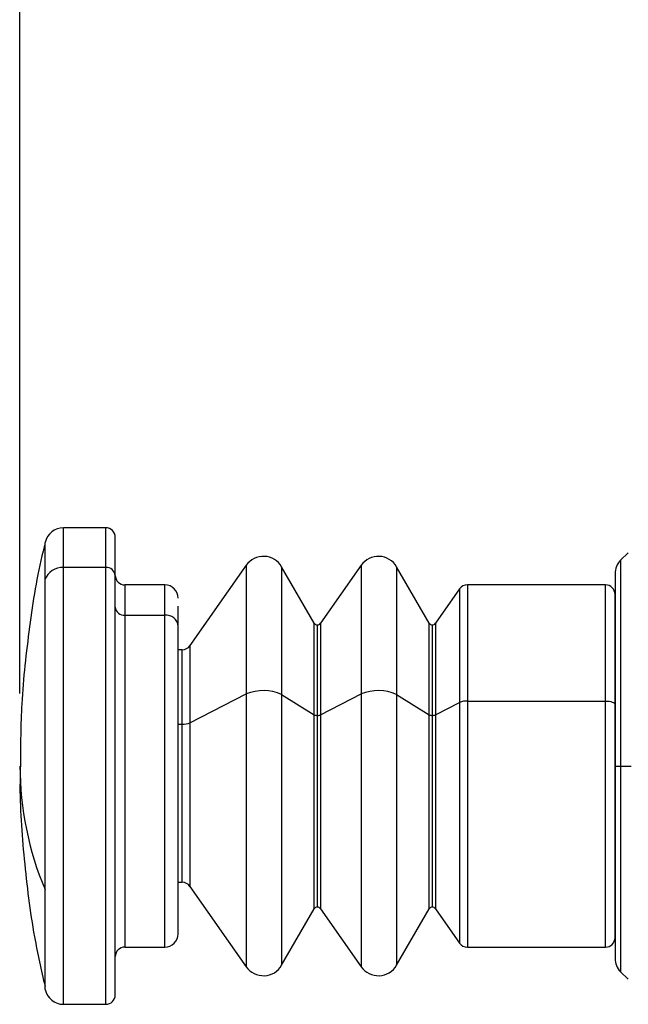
# Model space of a CAD drawing. Header units: millimetres. Extents: x 19 to 819, y 19 to 629.
# Tile 15 of 27: x 372 to 404, y 431 to 483. Entities that reach past the tile are written whole.
import ezdxf

# ---------------------------------------------------------------- set-up
doc = ezdxf.new("R2010")
doc.units = ezdxf.units.MM
doc.header["$LTSCALE"] = 3
doc.layers.add('DIMENSIONS', color=140, linetype='Continuous', lineweight=25)
doc.styles.add('SLDTEXTSTYLE0', font='TXT', dxfattribs={"width": 0.7})
doc.dimstyles.new('SLDDIMSTYLE0', dxfattribs={"dimtxt": 6.474023, "dimasz": 9.906, "dimexe": 0, "dimexo": 0.0625, "dimgap": 1.618506, "dimtad": 0, "dimtih": 1, "dimtoh": 1, "dimrnd": 1e-09, "dimzin": 12, "dimdsep": 46, "dimtxsty": 'SLDTEXTSTYLE0', "dimsah": 1, "dimcen": 0.09, "dimadec": 0, "dimazin": 3, "dimtfac": 1, "dimtofl": 0, "dimtmove": 0, "dimatfit": 3, "dimfxl": 0, "dimfrac": 2, "dimtolj": 1, "dimtzin": 12, "dimarcsym": 0})

# ---------------------------------------------------------------- blocks, each defined once
blk = doc.blocks.new('_D_9')
at = {"layer": 'DIMENSIONS'}
for p, q in [((372.042, 447.49), (372.042, 586.873)), ((464.742, 475.49), (464.742, 586.873)), ((372.042, 577.348), (402.397, 577.348)), ((411.17, 577.348), (408.996, 577.348)), ((408.996, 577.348), (408.996, 567.059)), ((430.408, 577.348), (432.582, 577.348)), ((432.582, 577.348), (432.582, 567.059)), ((464.742, 577.348), (439.18, 577.348)), ((408.996, 567.059), (411.17, 567.059)), ((432.582, 567.059), (430.408, 567.059))]:
    blk.add_line(p, q, dxfattribs=at)
for points in [[(372.042, 577.348), (381.948, 575.824), (381.948, 578.872)], [(464.742, 577.348), (454.836, 578.872), (454.836, 575.824)]]:
    blk.add_solid(points, dxfattribs=at)
at = {"layer": 'DIMENSIONS', "char_height": 6.35, "attachment_point": 1, "style": 'SLDTEXTSTYLE0'}
for s, insert in [('92.7', (411.17, 586.983)), ('3.65', (411.17, 575.245))]:
    blk.add_mtext(s, dxfattribs=dict(at, insert=insert))

msp = doc.modelspace()

# ---------------------------------------------------------------- linework, layer by layer
for p, q in [((376.542, 456.18), (374.334, 456.18)), ((374.334, 454.093), (374.334, 456.18)), ((376.542, 454.093), (376.542, 456.18)), ((377.042, 453.676), (377.042, 455.68)), ((373.359, 453.444), (373.359, 455.402)), ((403.932, 454.87), (403.535, 454.473)), ((376.542, 454.093), (374.334, 454.093)), ((374.334, 431.18), (374.334, 454.093)), ((376.542, 431.18), (376.542, 454.093)), ((383.911, 454.211), (380.957, 449.994)), ((383.911, 454.211), (383.911, 447.46)), ((387.468, 451.18), (385.764, 454.13)), ((385.764, 454.13), (385.764, 447.431)), ((389.937, 454.211), (387.805, 451.166)), ((389.937, 454.211), (389.937, 447.46)), ((393.494, 451.18), (391.791, 454.13)), ((391.791, 454.13), (391.791, 447.431)), ((403.535, 454.473), (403.535, 443.68)), ((377.042, 431.689), (377.042, 453.676)), ((403.242, 453.766), (403.242, 443.68)), ((373.359, 437.194), (373.359, 453.444)), ((379.642, 453.18), (377.542, 453.18)), ((377.542, 453.18), (377.542, 451.594)), ((379.642, 451.594), (379.642, 453.18)), ((395.093, 452.967), (393.831, 451.166)), ((395.093, 452.967), (395.093, 447.013)), ((402.742, 453.18), (395.502, 453.18)), ((395.502, 453.18), (395.502, 447.09)), ((402.742, 447.09), (402.742, 453.18)), ((403.242, 446.91), (403.242, 452.68)), ((380.342, 451.011), (380.342, 452.072)), ((377.542, 451.594), (379.642, 451.594)), ((377.542, 451.594), (377.542, 434.18)), ((379.642, 434.18), (379.642, 451.594)), ((380.342, 434.881), (380.342, 451.011)), ((387.468, 446.372), (387.468, 451.18)), ((387.641, 446.336), (387.641, 451.08)), ((387.805, 451.166), (387.805, 446.367)), ((393.494, 446.372), (393.494, 451.18)), ((393.667, 446.336), (393.667, 451.08)), ((393.831, 451.166), (393.831, 446.367)), ((380.957, 449.994), (380.957, 445.946)), ((380.548, 449.78), (380.342, 449.78)), ((380.548, 445.87), (380.548, 449.78)), ((380.957, 445.946), (383.911, 447.46)), ((383.911, 447.46), (383.911, 433.15)), ((385.764, 447.431), (387.468, 446.372)), ((385.764, 447.431), (385.764, 433.23)), ((387.805, 446.367), (389.937, 447.46)), ((389.937, 447.46), (389.937, 433.15)), ((391.791, 447.431), (393.494, 446.372)), ((391.791, 447.431), (391.791, 433.23)), ((393.831, 446.367), (395.093, 447.013)), ((395.093, 447.013), (395.093, 434.394)), ((395.502, 447.09), (402.742, 447.09)), ((395.502, 447.09), (395.502, 434.18)), ((402.742, 434.18), (402.742, 447.09)), ((403.242, 434.696), (403.242, 446.91)), ((387.468, 436.18), (387.468, 446.372)), ((387.641, 436.28), (387.641, 446.336)), ((387.805, 446.367), (387.805, 436.195)), ((393.494, 436.18), (393.494, 446.372)), ((393.667, 436.28), (393.667, 446.336)), ((393.831, 446.367), (393.831, 436.195)), ((380.342, 445.87), (380.548, 445.87)), ((380.548, 437.58), (380.548, 445.87)), ((380.957, 445.946), (380.957, 437.367)), ((403.242, 443.68), (403.242, 433.595)), ((403.242, 443.68), (403.535, 443.68)), ((403.535, 443.68), (404.094, 443.68)), ((403.535, 443.68), (403.535, 432.888)), ((380.342, 437.58), (380.548, 437.58)), ((373.359, 431.959), (373.359, 437.194)), ((380.957, 437.367), (383.911, 433.15)), ((385.764, 433.23), (387.468, 436.18)), ((387.805, 436.195), (389.937, 433.15)), ((391.791, 433.23), (393.494, 436.18)), ((393.831, 436.195), (395.093, 434.394)), ((377.542, 434.18), (379.642, 434.18)), ((395.502, 434.18), (402.742, 434.18)), ((403.535, 432.888), (403.931, 432.491)), ((374.334, 431.18), (376.542, 431.18))]:
    msp.add_line(p, q)
at = {"flags": 128}
msp.add_lwpolyline([(402.742, 447.09), (402.839, 447.086), (402.933, 447.076), (403.02, 447.06), (403.095, 447.037), (403.158, 447.01), (403.204, 446.979), (403.232, 446.945), (403.242, 446.91)], dxfattribs=at)
for centre, radius, start, end in [((374.334, 455.18), 1, 89.9998, 167.1807), ((376.542, 455.68), 0.5, 0.0015, 89.9993), ((384.812, 453.58), 1.1, 29.9997, 144.9998), ((390.838, 453.58), 1.1, 29.9996, 144.9998), ((374.279, 453.117), 0.977, 86.8186, 160.407), ((376.58, 453.63), 0.464, 5.683, 94.7302), ((404.242, 453.766), 1, 134.9989, 180.001), ((377.542, 453.68), 0.5, 180.0008, 270.0001), ((379.642, 452.48), 0.7, 0.0002, 90.0001), ((395.502, 452.68), 0.5, 90.0038, 144.9981), ((402.742, 452.68), 0.5, 359.9994, 89.9996), ((377.504, 452.056), 0.464, 185.683, 274.7323), ((379.695, 450.946), 0.65, 5.6834, 94.7298), ((387.641, 451.28), 0.2, 209.9968, 270.0025), ((387.641, 451.28), 0.2, 270.0053, 325.0003), ((393.667, 451.28), 0.2, 209.9958, 270.0035), ((393.667, 451.28), 0.2, 270.0063, 324.9993), ((380.548, 450.28), 0.5, 269.9986, 324.9999), ((384.804, 445.297), 2.34, 65.7656, 112.4393), ((390.83, 445.297), 2.34, 65.7655, 112.4393), ((395.469, 446.13), 0.96, 88.0502, 113.1139), ((387.624, 446.693), 0.357, 243.9531, 272.6387), ((387.654, 446.72), 0.384, 268.0485, 293.1159), ((393.651, 446.693), 0.357, 243.9529, 272.6389), ((393.68, 446.72), 0.384, 268.0487, 293.1157), ((380.58, 446.83), 0.961, 268.0559, 293.1082), ((389.033, 443.753), 16.991, 180.2454, 202.7062), ((380.548, 437.08), 0.5, 35.0001, 90.0014), ((387.641, 436.08), 0.2, 89.9975, 150.0032), ((387.641, 436.08), 0.2, 35.0105, 89.992), ((393.667, 436.08), 0.2, 89.9965, 150.0042), ((393.667, 436.08), 0.2, 35.0115, 89.991), ((379.642, 434.88), 0.7, 269.9999, 0.001), ((395.502, 434.681), 0.5, 215.0019, 269.9962), ((402.742, 434.68), 0.5, 270.0004, 0.0006), ((377.542, 433.68), 0.5, 89.9999, 179.9992), ((404.242, 433.595), 1, 179.999, 225.0011), ((384.812, 433.78), 1.1, 214.999, 330.0006), ((390.838, 433.78), 1.1, 214.999, 330.0007), ((374.334, 432.18), 1, 192.8181, 270.0004), ((376.542, 431.68), 0.5, 270.0007, 359.9985)]:
    msp.add_arc(centre, radius, start, end)
for points, knots in [([(373.338, 455.259), (373.311, 455.156), (372.943, 453.75), (372.522, 450.971), (372.093, 447.207), (372.075, 444.767), (372.067, 443.679)], [0, 0, 0, 0, 0.02744, 0.373292, 0.720624, 1, 1, 1, 1]), ([(372.067, 443.679), (372.059, 443.409), (372.012, 441.776), (372.242, 438.777), (372.665, 435.178), (373.165, 432.975), (373.362, 432.108)], [0, 0, 0, 0, 0.0694236, 0.4197471, 0.7715463, 1, 1, 1, 1])]:
    msp.add_open_spline(points, degree=3, knots=knots)

# ---------------------------------------------------------------- dimensions: what is measured, and where the dimension line sits
at = {"layer": 'DIMENSIONS'}
dim = msp.add_linear_dim(base=(372.042, 577.348), p1=(464.742, 471.68), p2=(372.042, 443.68), dimstyle='SLDDIMSTYLE0', dxfattribs=at)
dim.commit()
dim.dimension.update_dxf_attribs({"geometry": '_D_9', "text_midpoint": (420.789, 577.348), "dimtype": 160})

doc.saveas('drawing.dxf')
